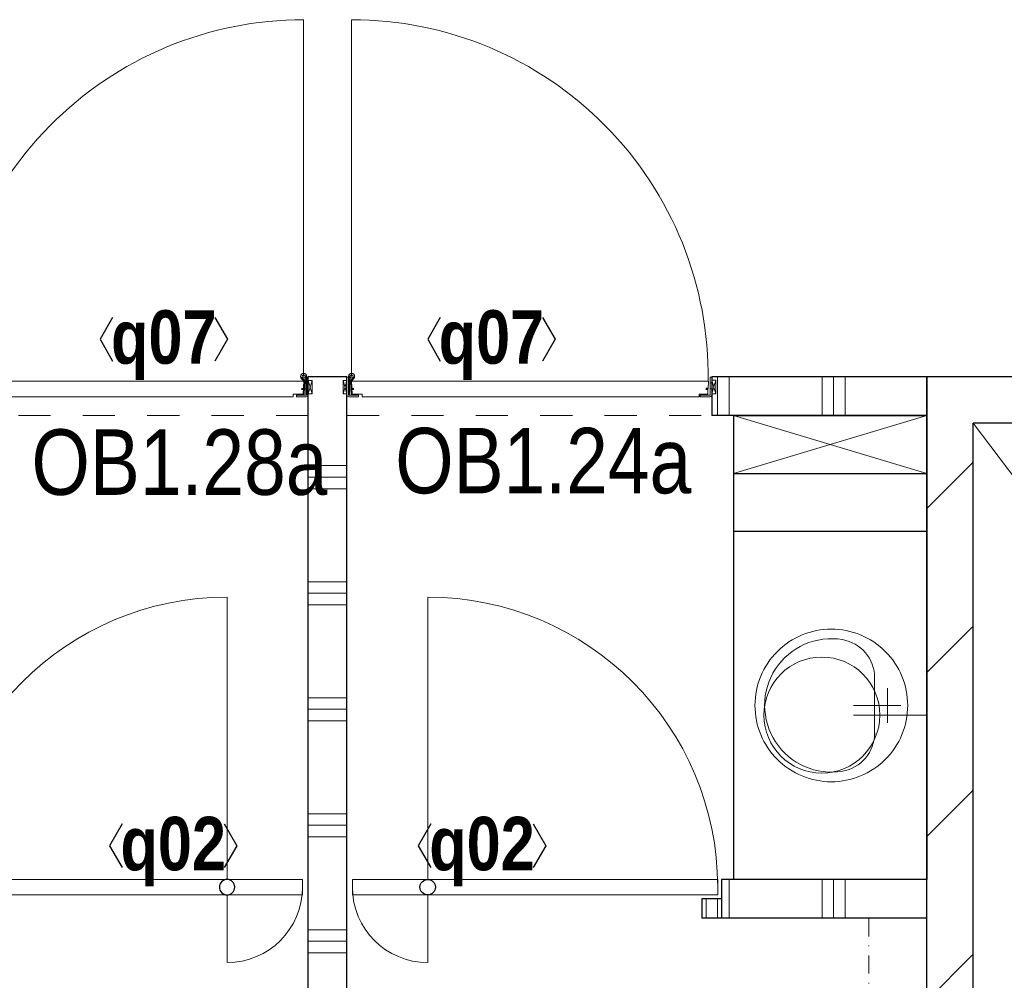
# Model space of a CAD drawing. Header units: millimetres. Extents: x 274611 to 749520, y 175257 to 298905.
# Tile 179 of 251: x 729230 to 731777, y 197648 to 200132. Entities that reach past the tile are written whole.
import ezdxf
from ezdxf.enums import TextEntityAlignment as Align

# ---------------------------------------------------------------- set-up
doc = ezdxf.new("R2010")
doc.units = ezdxf.units.MM
doc.header["$LTSCALE"] = 400
doc.header["$PDMODE"] = 1
doc.header["$PDSIZE"] = 15
for name, pattern in [('STYLE_01', [0.416641, 0.208282, -0.208359]), ('STYLE_02', [0.694427, 0.486069, -0.208359]), ('STYLE_15', [0.240945, 0.11811, -0.059055, 0.004724, -0.059055])]:
    doc.linetypes.add(name, pattern=pattern)
for name, color, linetype, lineweight in [('Binnenkozijnen', 140, 'Continuous', 15), ('Kozijnmerken', 43, 'Continuous', 9), ('mat-afdichting', 9, 'Continuous', 5), ('mat-aluminium', 140, 'Continuous', 15), ('mat-kalkzandsteen', 5, 'Continuous', 25), ('mat-multiplex-hor', 140, 'Continuous', 15), ('mat-scheidingswand-horizontaal', 5, 'Continuous', 25), ('mat-scheidingswand-vertikaal', 5, 'Continuous', 25), ('mat-spuitwerk_marmo', 43, 'STYLE_02', 20), ('mat-staal', 5, 'Continuous', 25), ('None', 7, 'Continuous', 9), ('Ruimtenummers', 5, 'Continuous', 25), ('sanitair', 7, 'Continuous', 5)]:
    doc.layers.add(name, color=color, linetype=linetype, lineweight=lineweight)
doc.styles.add('Arial Narrow', font='ARIALN.TTF', dxfattribs={"height": 222.25})
doc.styles.add('Arial Narrow (bold)', font='ARIALNB.TTF', dxfattribs={"height": 172.861111})

# ---------------------------------------------------------------- blocks, each defined once
blk = doc.blocks.new('*X1833')
at = {"layer": 'None', "lineweight": 9}
for p, q in [((43071.1, -29040), (43171.1, -29040)), ((43071.1, -29070), (43171.1, -29070)), ((43071.1, -29100), (43171.1, -29100)), ((43071.1, -29340), (43171.1, -29340)), ((43071.1, -29370), (43171.1, -29370)), ((43071.1, -29400), (43171.1, -29400)), ((43071.1, -29640), (43171.1, -29640)), ((43071.1, -29670), (43171.1, -29670)), ((43071.1, -29700), (43171.1, -29700)), ((43071.1, -29940), (43171.1, -29940)), ((43071.1, -29970), (43171.1, -29970)), ((43071.1, -30000), (43171.1, -30000)), ((43071.1, -30240), (43171.1, -30240)), ((43071.1, -30270), (43171.1, -30270)), ((43071.1, -30300), (43171.1, -30300)), ((43071.1, -30540), (43171.1, -30540)), ((43071.1, -30570), (43171.1, -30570)), ((43071.1, -30600), (43171.1, -30600)), ((43071.1, -30840), (43171.1, -30840)), ((43071.1, -30870), (43171.1, -30870)), ((43071.1, -30900), (43171.1, -30900)), ((43071.1, -31140), (43171.1, -31140)), ((43071.1, -31170), (43171.1, -31170)), ((43071.1, -31200), (43171.1, -31200))]:
    blk.add_line(p, q, dxfattribs=at)
blk = doc.blocks.new('*X1835')
at = {"layer": 'None', "lineweight": 9}
for p, q in [((44130, -28910), (44130, -28810)), ((44160, -28910), (44160, -28810)), ((44400, -28910), (44400, -28810)), ((44430, -28910), (44430, -28810)), ((44460, -28910), (44460, -28810))]:
    blk.add_line(p, q, dxfattribs=at)
blk = doc.blocks.new('*X1840')
at = {"layer": 'None', "lineweight": 9}
for p, q in [((44160, -30210), (44160, -30110)), ((44400, -30210), (44400, -30110)), ((44430, -30210), (44430, -30110)), ((44460, -30210), (44460, -30110))]:
    blk.add_line(p, q, dxfattribs=at)
blk = doc.blocks.new('53.33-21 ALAPE EW1')
at = {"layer": 'None', "color": 43, "linetype": 'Continuous', "lineweight": 9}
for p, q in [((0, -18), (0, -140)), ((45, -52), (-45, -52)), ((71.5, -85.5), (-76, -85.5))]:
    blk.add_line(p, q, dxfattribs=at)
at = {"layer": 'None', "color": 253, "linetype": 'Continuous', "lineweight": 5, "flags": 128}
blk.add_lwpolyline([(-197.5, -197.5, -0.414214), (0, 0, -0.414214), (197.5, -197.5, -0.414214), (0, -395, -0.414214), (-197.5, -197.5, -0.414214)], format="xyb", close=True, dxfattribs=at)
at = {"layer": 'None', "color": 43, "linetype": 'Continuous', "lineweight": 9}
for centre, radius, start, end in [((-71.5, -185.4), 100, 90, 170.4447), ((71.5, -185.5), 100, 9.4972, 90), ((0, -197.5), 172.5, 170.4192, 9.5033)]:
    blk.add_arc(centre, radius, start, end, dxfattribs=at)
blk = doc.blocks.new('*U183')
at = {"layer": 'Binnenkozijnen', "color": 140, "linetype": 'Continuous', "lineweight": 15}
blk.add_lwpolyline([(0, 0), (900, 0), (900, -500), (0, -500)], close=True, dxfattribs=at)
at = {"layer": 'sanitair', "color": 7, "xscale": -1}
blk.add_blockref('53.33-21 ALAPE EW1', (450, -50), dxfattribs=at)
blk = doc.blocks.new('Gemeentehuis sanitair1')
at = {"layer": 'None', "color": 7}
blk.add_blockref('*U183', (0, 0), dxfattribs=at)
blk = doc.blocks.new('taatsdeur 950 toilet')
at = {"layer": 'Binnenkozijnen', "lineweight": 15}
blk.add_lwpolyline([(0, 40), (945, 40), (945, 0), (0, 0)], close=True, dxfattribs=at)
at = {"layer": 'Binnenkozijnen', "color": 92, "lineweight": 25}
blk.add_circle((750, 20), 20, dxfattribs=at)
at = {"layer": 'None', "color": 43, "linetype": 'Continuous', "lineweight": 9}
for p, q in [((750, 40), (750, 215)), ((750, 0), (750, -730))]:
    blk.add_line(p, q, dxfattribs=at)
for radius, start, end in [(195, 0, 90), (750, 180, 270)]:
    blk.add_arc((750, 20), radius, start, end, dxfattribs=at)
blk = doc.blocks.new('service blokje')
at = {"layer": 'None', "color": 8, "lineweight": 5}
for p, q in [((-500, 300), (0, 150)), ((0, 300), (-500, 150))]:
    blk.add_line(p, q, dxfattribs=at)
at = {"layer": 'None', "color": 92, "linetype": 'Continuous', "lineweight": 25}
blk.add_lwpolyline([(-500, 300), (0, 300), (0, 150), (-500, 150)], close=True, dxfattribs=at)
blk = doc.blocks.new('wasbak rechthoekig')
at = {"layer": 'None', "color": 43, "linetype": 'Continuous', "lineweight": 9}
blk.add_line((0, -190), (0, 0), dxfattribs=at)
at = {"layer": 'None', "color": 43, "lineweight": 9}
blk.add_circle((0, -271.5), 150, dxfattribs=at)
blk = doc.blocks.new('*X1842')
at = {"layer": 'None', "lineweight": 9}
for p, q in [((44100, -30210), (44100, -30160)), ((44130, -30210), (44130, -30160))]:
    blk.add_line(p, q, dxfattribs=at)
blk = doc.blocks.new('metalstud voorzetwand')
at = {"layer": 'None', "color": 140, "linetype": 'STYLE_15', "lineweight": 15}
blk.add_lwpolyline([(0, 0), (150, 0), (150, -1000), (0, -1000)], close=True, dxfattribs=at)
blk = doc.blocks.new('*U1843')
at = {"layer": 'None', "color": 43, "linetype": 'Continuous', "lineweight": 9}
for p, q in [((43161.1, -28854), (43171.1, -28820.2)), ((43161.1, -28820.2), (43171.1, -28854))]:
    blk.add_line(p, q, dxfattribs=at)
blk.add_lwpolyline([(43161.1, -28820.2), (43171.1, -28820.2), (43171.1, -28854), (43161.1, -28854)], close=True, dxfattribs=at)
blk = doc.blocks.new('*X1844')
at = {"layer": 'None', "lineweight": 25}
blk.add_line((43171.1, -28812.4), (43172, -28811.5), dxfattribs=at)
blk = doc.blocks.new('*U1845')
at = {"layer": 'None', "color": 43, "linetype": 'Continuous', "lineweight": 9}
for p, q in [((44125.1, -28854), (44115.1, -28819.2)), ((44125.1, -28819.2), (44115.1, -28854))]:
    blk.add_line(p, q, dxfattribs=at)
blk.add_lwpolyline([(44115.1, -28819.2), (44125.1, -28819.2), (44125.1, -28854), (44115.1, -28854)], close=True, dxfattribs=at)
blk = doc.blocks.new('*X1846')
at = {"layer": 'None', "lineweight": 9}
blk.add_line((44112.3, -28861.1), (44114.6, -28858.8), dxfattribs=at)
blk = doc.blocks.new('*U1847')
at = {"layer": 'mat-afdichting', "lineweight": 5}
for points in [[(43196.1, -28857.6), (43184.1, -28857.6), (43184.1, -28855.4), (43196.1, -28855.4)], [(44090.1, -28857.6), (44102.1, -28857.6), (44102.1, -28855.4), (44090.1, -28855.4)]]:
    blk.add_lwpolyline(points, close=True, dxfattribs=at)
at = {"layer": 'mat-aluminium', "lineweight": 15}
blk.add_lwpolyline([(44111.1, -28841.1), (44115.1, -28841.1), (44115.1, -28826.1), (44111.1, -28826.1)], close=True, dxfattribs=at)
at = {"layer": 'mat-multiplex-hor', "lineweight": 15, "flags": 128}
for points in [[(44099.1, -28840.1), (44105.1, -28840.1), (44106, -28821.6), (43180.2, -28821.6), (43181.3, -28840.1), (43188.9, -28840.1)], [(43188.9, -28843.1), (43181.5, -28843.1), (43182.3, -28855.4), (43210.3, -28855.4), (43210.3, -28861.6), (44082.1, -28861.6), (44082.1, -28855.4), (44104.4, -28855.4), (44105, -28843.1), (44099.1, -28843.1)]]:
    blk.add_lwpolyline(points, dxfattribs=at)
at = {"layer": 'mat-spuitwerk_marmo', "lineweight": 20}
blk.add_circle((43183.1, -28809.3), 4, dxfattribs=at)
at = {"layer": 'mat-staal', "lineweight": 5, "flags": 128}
for points in [[(43176.1, -28861.6, -0.414214), (43171.1, -28856.6), (43171.1, -28813.2), (43171.1, -28811.5), (43175.1, -28811.5), (43175.1, -28813.2), (43175.1, -28856.6), (43175.1, -28856.6, 0.414214), (43176.1, -28857.6), (43201.1, -28857.6), (43201.1, -28861.6)], [(44110.1, -28861.6, 0.414214), (44115.1, -28856.6), (44115.1, -28813.2), (44115.1, -28811.5), (44111.1, -28811.5), (44111.1, -28813.2), (44111.1, -28856.6), (44111.1, -28856.6, -0.414214), (44110.1, -28857.6), (44085.1, -28857.6), (44085.1, -28861.6)]]:
    blk.add_lwpolyline(points, format="xyb", close=True, dxfattribs=at)
at = {"layer": 'None', "color": 43, "linetype": 'Continuous', "lineweight": 9}
blk.add_line((43183.1, -28809.3), (43183.1, -27886.7), dxfattribs=at)
for points in [[(43177.6, -28855.3), (43175.2, -28855.3), (43175.2, -28808.2), (43177.6, -28808.2)], [(43188.2, -28811.8), (43190, -28813.4), (43182.7, -28821.8), (43184.4, -28854.8), (43181.9, -28854.9), (43180.2, -28821)]]:
    blk.add_lwpolyline(points, close=True, dxfattribs=at)
at = {"layer": 'None', "color": 92, "linetype": 'Continuous', "lineweight": 25, "flags": 128}
for points in [[(43186.3, -28840.4), (43181.3, -28840.4), (43181.3, -28842.4)], [(43181.3, -28842.4), (43186.3, -28842.4)], [(44105.1, -28840.4), (44100.1, -28840.4), (44100.1, -28842.4)], [(44100.1, -28842.4), (44105.1, -28842.4)]]:
    blk.add_lwpolyline(points, dxfattribs=at)
at = {"layer": 'None', "color": 140, "linetype": 'Continuous', "lineweight": 15}
blk.add_circle((43183.1, -28809.3), 8, dxfattribs=at)
at = {"layer": 'None', "color": 43, "linetype": 'Continuous', "lineweight": 9}
blk.add_arc((43183.1, -28809.3), 922.6, 359.2903, 90, dxfattribs=at)
at = {"layer": 'None', "color": 8, "linetype": 'Continuous', "lineweight": 5}
for p in [(43161.1, -28827.6), (43172.1, -28810), (44114.2, -28810), (44125.1, -28827.6), (44125.1, -28857.6)]:
    blk.add_point(p, dxfattribs=at)
at = {"layer": 'mat-staal'}
for name in ['*X1844', '*X1846']:
    blk.add_blockref(name, (0, 0), dxfattribs=at)
at = {"layer": 'None', "color": 7}
for name in ['*U1843', '*U1845']:
    blk.add_blockref(name, (0, 0), dxfattribs=at)
blk = doc.blocks.new('*U1848')
at = {"layer": 'None', "color": 43, "linetype": 'Continuous', "lineweight": 9}
for p, q in [((43081.1, -28854), (43071.1, -28820.2)), ((43081.1, -28820.2), (43071.1, -28854))]:
    blk.add_line(p, q, dxfattribs=at)
blk.add_lwpolyline([(43071.1, -28820.2), (43081.1, -28820.2), (43081.1, -28854), (43071.1, -28854)], close=True, dxfattribs=at)
blk = doc.blocks.new('*U1849')
at = {"layer": 'None', "color": 43, "linetype": 'Continuous', "lineweight": 9}
for p, q in [((42117.1, -28854), (42127.1, -28819.2)), ((42117.1, -28819.2), (42127.1, -28854))]:
    blk.add_line(p, q, dxfattribs=at)
blk.add_lwpolyline([(42117.1, -28819.2), (42127.1, -28819.2), (42127.1, -28854), (42117.1, -28854)], close=True, dxfattribs=at)
blk = doc.blocks.new('*X1850')
at = {"layer": 'None', "lineweight": 9}
blk.add_line((42131.9, -28861.6), (42135.9, -28857.6), dxfattribs=at)
blk = doc.blocks.new('*U1851')
at = {"layer": 'mat-afdichting', "lineweight": 5}
for points in [[(42152.1, -28857.6), (42140.1, -28857.6), (42140.1, -28855.4), (42152.1, -28855.4)], [(43046.1, -28857.6), (43058.1, -28857.6), (43058.1, -28855.4), (43046.1, -28855.4)]]:
    blk.add_lwpolyline(points, close=True, dxfattribs=at)
at = {"layer": 'mat-aluminium', "lineweight": 15}
blk.add_lwpolyline([(42131.1, -28841.1), (42127.1, -28841.1), (42127.1, -28826.1), (42131.1, -28826.1)], close=True, dxfattribs=at)
at = {"layer": 'mat-multiplex-hor', "lineweight": 15, "flags": 128}
for points in [[(42143.1, -28840.1), (42137.1, -28840.1), (42136.2, -28821.6), (43062, -28821.6), (43060.9, -28840.1), (43053.4, -28840.1)], [(43053.4, -28843.1), (43060.7, -28843.1), (43059.9, -28855.4), (43031.9, -28855.4), (43031.9, -28861.6), (42160.1, -28861.6), (42160.1, -28855.4), (42137.9, -28855.4), (42137.2, -28843.1), (42143.1, -28843.1)]]:
    blk.add_lwpolyline(points, dxfattribs=at)
at = {"layer": 'mat-spuitwerk_marmo', "lineweight": 20}
blk.add_circle((43059.1, -28809.3), 4, dxfattribs=at)
at = {"layer": 'mat-staal', "lineweight": 5, "flags": 128}
for points in [[(42132.1, -28861.6, -0.414214), (42127.1, -28856.6), (42127.1, -28813.2), (42127.1, -28811.5), (42131.1, -28811.5), (42131.1, -28813.2), (42131.1, -28856.6), (42131.1, -28856.6, 0.414214), (42132.1, -28857.6), (42157.1, -28857.6), (42157.1, -28861.6)], [(43066.1, -28861.6, 0.414214), (43071.1, -28856.6), (43071.1, -28813.2), (43071.1, -28811.5), (43067.1, -28811.5), (43067.1, -28813.2), (43067.1, -28856.6), (43067.1, -28856.6, -0.414214), (43066.1, -28857.6), (43041.1, -28857.6), (43041.1, -28861.6)]]:
    blk.add_lwpolyline(points, format="xyb", close=True, dxfattribs=at)
at = {"layer": 'None', "color": 43, "linetype": 'Continuous', "lineweight": 9}
blk.add_line((43059.1, -28809.3), (43059.1, -27886.7), dxfattribs=at)
for points in [[(43054.1, -28811.8), (43052.2, -28813.4), (43059.6, -28821.8), (43057.9, -28854.8), (43060.3, -28854.9), (43062, -28821)], [(43064.6, -28855.3), (43067, -28855.3), (43067, -28808.2), (43064.6, -28808.2)]]:
    blk.add_lwpolyline(points, close=True, dxfattribs=at)
at = {"layer": 'None', "color": 92, "linetype": 'Continuous', "lineweight": 25, "flags": 128}
for points in [[(42137.2, -28840.4), (42142.2, -28840.4), (42142.2, -28842.4)], [(42142.2, -28842.4), (42137.2, -28842.4)], [(43056, -28840.4), (43061, -28840.4), (43061, -28842.4)], [(43061, -28842.4), (43056, -28842.4)]]:
    blk.add_lwpolyline(points, dxfattribs=at)
at = {"layer": 'None', "color": 140, "linetype": 'Continuous', "lineweight": 15}
blk.add_circle((43059.1, -28809.3), 8, dxfattribs=at)
at = {"layer": 'None', "color": 43, "linetype": 'Continuous', "lineweight": 9}
blk.add_arc((43059.1, -28809.3), 922.6, 90, 180.7097, dxfattribs=at)
at = {"layer": 'None', "color": 8, "linetype": 'Continuous', "lineweight": 5}
for p in [(42117.1, -28827.6), (42128.1, -28810), (43070.1, -28810), (43081.1, -28827.6), (42117.1, -28857.6)]:
    blk.add_point(p, dxfattribs=at)
at = {"layer": 'mat-staal'}
blk.add_blockref('*X1850', (0, 0), dxfattribs=at)
at = {"layer": 'None', "color": 7}
for name in ['*U1849', '*U1848']:
    blk.add_blockref(name, (0, 0), dxfattribs=at)
blk = doc.blocks.new('*X1856')
at = {"layer": 'None', "lineweight": 9}
for p, q in [((44671.1, -29150.8), (44791.1, -29030.8)), ((44671.1, -29575.1), (44791.1, -29455.1)), ((44671.1, -29999.4), (44791.1, -29879.4)), ((44671.1, -30423.6), (44791.1, -30303.6)), ((44671.1, -30847.9), (44791.1, -30727.9))]:
    blk.add_line(p, q, dxfattribs=at)
blk = doc.blocks.new('*U1858')
at = {"layer": 'None', "color": 43, "linetype": 'Continuous', "lineweight": 9}
for p, q in [((46151.1, -28930), (44791.1, -30750)), ((44791.1, -28930), (46151.1, -30734.2))]:
    blk.add_line(p, q, dxfattribs=at)
blk = doc.blocks.new('Kozijnmerk 50')
at = {"layer": 'Kozijnmerken', "color": 92, "linetype": 'Continuous', "lineweight": 25}
for points in [[(-132.2, 50.6), (-164.8, -5.8), (-132.2, -62.1)], [(132.2, 50.6), (164.8, -5.8), (132.2, -62.1)]]:
    blk.add_lwpolyline(points, dxfattribs=at)
at = {"layer": 'None', "color": 43, "style": 'Arial Narrow (bold)'}
blk.add_attdef('merk', text='', height=138.3, dxfattribs=at).set_placement((0, 0), align=Align.MIDDLE_CENTER)

msp = doc.modelspace()

# ---------------------------------------------------------------- linework, layer by layer
at = {"layer": 'Binnenkozijnen', "color": 43, "linetype": 'STYLE_01', "lineweight": 9}
for p, q in [((729976.34926, 199108.74408), (729032.34926, 199108.74408)), ((730076.34926, 199108.74408), (731020.34926, 199108.74408))]:
    msp.add_line(p, q, dxfattribs=at)
at = {"layer": 'Binnenkozijnen', "color": 140, "linetype": 'Continuous', "lineweight": 15}
msp.add_lwpolyline([(731576.34926, 197908.74408), (731576.34926, 198808.74408), (731076.34942, 198808.74408), (731076.34942, 197908.74408)], close=True, dxfattribs=at)
at = {"layer": 'mat-kalkzandsteen', "lineweight": 25}
for p, q in [((731904.31989, 199208.74408), (731576.34926, 199208.74408)), ((731576.34926, 197148.74408), (731576.34926, 199208.74408)), ((731904.31989, 199088.74408), (731696.34926, 199088.74408)), ((731696.34926, 197268.74408), (731696.34926, 199088.74408))]:
    msp.add_line(p, q, dxfattribs=at)
at = {"layer": 'mat-scheidingswand-horizontaal', "lineweight": 25}
for p, q in [((731020.34926, 199208.74408), (731020.34926, 199108.74408)), ((731576.34926, 199208.74408), (731020.34926, 199208.74408)), ((731576.34926, 199208.74408), (731576.34926, 199108.74408)), ((731576.34926, 199108.74408), (731020.34926, 199108.74408)), ((731045.35526, 197908.74408), (731045.35526, 197808.74408)), ((731576.34926, 197908.74408), (731045.35526, 197908.74408)), ((730994.4209, 197858.74408), (730994.4209, 197808.74408)), ((731045.4209, 197858.74408), (730994.4209, 197858.74408)), ((731045.4209, 197808.74408), (730994.4209, 197808.74408)), ((731576.34926, 197808.74408), (731045.35526, 197808.74408))]:
    msp.add_line(p, q, dxfattribs=at)
at = {"layer": 'mat-scheidingswand-vertikaal', "lineweight": 25}
for p, q in [((730076.34926, 199208.74408), (729976.34926, 199208.74408)), ((729976.34926, 196808.74408), (729976.34926, 199208.74408)), ((730076.34926, 196808.74408), (730076.34926, 199208.74408))]:
    msp.add_line(p, q, dxfattribs=at)
at = {"layer": 'None', "color": 92, "linetype": 'Continuous', "lineweight": 25}
msp.add_lwpolyline([(731076.87894, 199108.74408), (731576.34926, 199108.74408), (731576.34926, 198808.74408), (731076.87894, 198808.74408)], close=True, dxfattribs=at)

# ---------------------------------------------------------------- block references
at = {"layer": 'Kozijnmerken', "color": 7}
for p, values in [((729602.57947, 199311.48739), {'merk': 'q07'}), ((729626.9607, 198001.48739), {'merk': 'q02'})]:
    msp.add_blockref('Kozijnmerk 50', p, dxfattribs=at).add_auto_attribs(values)
ref = msp.add_blockref('Kozijnmerk 50', (730450.11905, 199311.48739), dxfattribs=dict(at, xscale=-1))
ref.add_attrib('merk', 'q07', dxfattribs={"layer": 'None', "color": 43, "height": 138.288889, "style": 'Arial Narrow (bold)'}).set_placement((730450.11905, 199311.48739), align=Align.MIDDLE_CENTER)
ref = msp.add_blockref('Kozijnmerk 50', (730425.73782, 198001.48739), dxfattribs=dict(at, xscale=-1))
ref.add_attrib('merk', 'q02', dxfattribs={"layer": 'None', "color": 43, "height": 138.288889, "style": 'Arial Narrow (bold)'}).set_placement((730425.73782, 198001.48739), align=Align.MIDDLE_CENTER)
at = {"layer": 'mat-kalkzandsteen'}
msp.add_blockref('*X1856', (686905.23053, 228018.74408), dxfattribs=at)
at = {"layer": 'mat-kalkzandsteen', "color": 7, "rotation": 270}
msp.add_blockref('Gemeentehuis sanitair1', (731576.87894, 198808.74408), dxfattribs=at)
at = {"layer": 'mat-scheidingswand-horizontaal'}
for name in ['*X1835', '*X1840', '*X1842']:
    msp.add_blockref(name, (686905.23053, 228018.74408), dxfattribs=at)
at = {"layer": 'mat-scheidingswand-vertikaal'}
msp.add_blockref('*X1833', (686905.23053, 228018.74408), dxfattribs=at)
at = {"layer": 'None', "color": 7}
for name in ['*U1851', '*U1847', '*U1858']:
    msp.add_blockref(name, (686905.23053, 228018.74408), dxfattribs=at)
at = {"layer": 'None', "color": 7, "xscale": -1}
for name, p in [('service blokje', (731076.34942, 198808.74408)), ('metalstud voorzetwand', (731576.34926, 197808.74408))]:
    msp.add_blockref(name, p, dxfattribs=at)
at = {"layer": 'None', "color": 7, "xscale": -1, "rotation": 180}
msp.add_blockref('taatsdeur 950 toilet', (729016.34926, 197908.74408), dxfattribs=at)
at = {"layer": 'None', "color": 7}
for name, p, rotation in [('taatsdeur 950 toilet', (731035.3554, 197908.74408), 180), ('wasbak rechthoekig', (731576.34926, 198333.74408), 270)]:
    msp.add_blockref(name, p, dxfattribs=dict(at, rotation=rotation))

# ---------------------------------------------------------------- texts
at = {"layer": 'Ruimtenummers', "char_height": 169.333333, "attachment_point": 1, "style": 'Arial Narrow'}
for s, insert in [('OB1.28a\\P', (729260.33673, 199072.62248)), ('OB1.24a\\P', (730201.2952, 199076.46147))]:
    msp.add_mtext(s, dxfattribs=dict(at, insert=insert))

doc.saveas('drawing.dxf')
